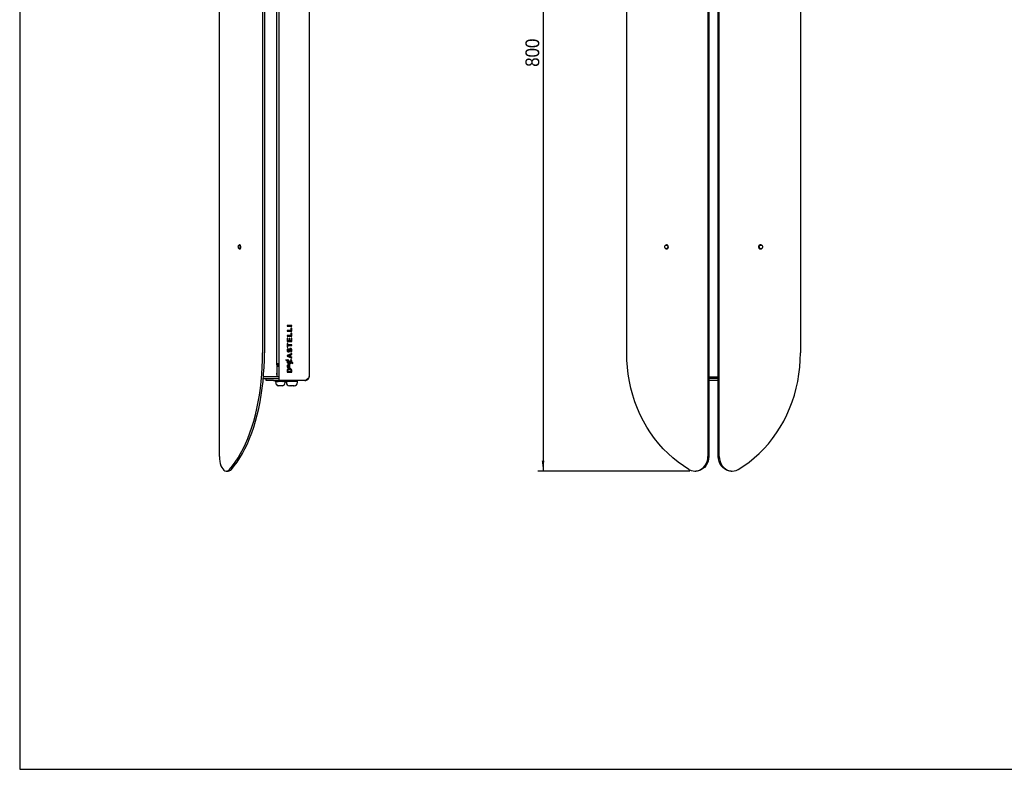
# Model space of a CAD drawing. Header units: millimetres. Extents: x 55 to 2105, y 106 to 1541.
# Tile 1 of 6: x 55 to 997, y 106 to 823. Entities that reach past the tile are written whole.
import ezdxf

# ---------------------------------------------------------------- set-up
doc = ezdxf.new("R2010")
doc.units = ezdxf.units.MM
doc.header["$LTSCALE"] = 5
doc.linetypes.add('SLD-Solido', pattern=[0])
doc.layers.add('QUOTE', color=1, linetype='SLD-Solido')
doc.layers.add('SCHIZZI', color=9, linetype='Continuous')
doc.styles.add('SLDTEXTSTYLE3', font='GOTHIC.TTF', dxfattribs={"width": 0.913})
doc.dimstyles.new('SLDDIMSTYLE1', dxfattribs={"dimtxt": 13.229167, "dimasz": 10, "dimexe": 0, "dimexo": 0.0625, "dimgap": 3.307292, "dimtad": 1, "dimdec": 0, "dimrnd": 1e-09, "dimzin": 12, "dimdsep": 46, "dimtxsty": 'SLDTEXTSTYLE3', "dimsah": 1, "dimcen": 0.09, "dimadec": 0, "dimazin": 3, "dimtfac": 1, "dimtdec": 0, "dimtofl": 0, "dimtmove": 0, "dimatfit": 3, "dimfxl": 1, "dimfrac": 2, "dimtolj": 1, "dimtzin": 12, "dimarcsym": 0})

# ---------------------------------------------------------------- blocks, each defined once
blk = doc.blocks.new('_D_1')
at = {"layer": 'QUOTE', "transparency": 16777216}
for p, q in [((696.09, 1191.45), (550.75, 1191.45)), ((555.75, 1191.45), (555.75, 391.28)), ((696.09, 391.28), (550.75, 391.28))]:
    blk.add_line(p, q, dxfattribs=at)
for points in [[(555.75, 1191.45), (554.5, 1181.45), (557, 1181.45)], [(555.75, 391.28), (557, 401.28), (554.5, 401.28)]]:
    blk.add_solid(points, dxfattribs=at)
at = {"layer": 'QUOTE', "transparency": 16777216, "insert": (538.85, 778.25), "char_height": 13.229, "attachment_point": 1, "rotation": 90, "style": 'SLDTEXTSTYLE3'}
blk.add_mtext('800', dxfattribs=at)

msp = doc.modelspace()

# ---------------------------------------------------------------- linework, layer by layer
for p, q in [((246.07, 405.28), (246.07, 1177.45)), ((713.45, 1177.45), (713.45, 405.28)), ((714.39, 1177.45), (714.39, 405.28)), ((723.45, 405.28), (723.45, 1177.45)), ((724.38, 405.28), (724.38, 1177.45)), ((302.88, 1104.87), (302.88, 477.87)), ((331.88, 1100.87), (331.88, 481.87)), ((300.88, 493.87), (300.88, 1088.87)), ((287.39, 1078.37), (287.39, 504.37)), ((289.15, 1078.37), (289.15, 504.37)), ((635.75, 504.37), (635.75, 1078.37)), ((802.08, 1078.37), (802.08, 504.37)), ((265.21, 607.62), (264.96, 607.62)), ((264.96, 604.12), (265.43, 604.12)), ((265.4, 607.64), (265.31, 607.48)), ((672.67, 607.1), (672.63, 607.28)), ((673.31, 607.64), (672.71, 607.09)), ((673.79, 607.62), (673.66, 607.62)), ((673.66, 604.12), (673.91, 604.12)), ((674.38, 604.15), (674.54, 604.17)), ((762.98, 607.1), (762.7, 607.28)), ((762.7, 607.28), (762.86, 607.1)), ((762.86, 607.1), (762.98, 607.1)), ((763.92, 604.12), (764.17, 604.12)), ((764.17, 607.62), (764.04, 607.62)), ((315.28, 530.78), (310.88, 530.78)), ((310.88, 530.78), (310.88, 529.97)), ((310.88, 529.97), (315.28, 529.97)), ((315.28, 528.24), (314.54, 528.24)), ((314.54, 528.24), (314.54, 525.96)), ((315.28, 529.97), (315.28, 530.78)), ((315.28, 525.15), (315.28, 528.24)), ((310.88, 525.96), (310.88, 525.15)), ((314.54, 525.96), (310.88, 525.96)), ((310.88, 525.15), (315.28, 525.15)), ((310.88, 521.18), (310.88, 520.37)), ((314.54, 521.18), (310.88, 521.18)), ((310.88, 520.37), (315.28, 520.37)), ((311.61, 518.54), (310.88, 518.54)), ((310.88, 518.54), (310.88, 515.27)), ((311.61, 516.08), (311.61, 518.54)), ((313.42, 518.26), (312.7, 518.26)), ((312.7, 518.26), (312.7, 516.08)), ((313.42, 516.08), (313.42, 518.26)), ((315.28, 523.46), (314.54, 523.46)), ((314.54, 523.46), (314.54, 521.18)), ((315.28, 518.57), (314.55, 518.57)), ((314.55, 518.57), (314.55, 516.08)), ((315.28, 520.37), (315.28, 523.46)), ((315.28, 515.27), (315.28, 518.57)), ((310.88, 515.27), (315.28, 515.27)), ((311.63, 513.57), (310.88, 513.57)), ((310.88, 513.57), (310.88, 510)), ((310.88, 510), (311.63, 510)), ((312.7, 516.08), (311.61, 516.08)), ((311.63, 512.19), (311.63, 513.57)), ((315.28, 512.19), (311.63, 512.19)), ((311.63, 510), (311.63, 511.38)), ((311.63, 511.38), (315.28, 511.38)), ((314.55, 516.08), (313.42, 516.08)), ((315.28, 511.38), (315.28, 512.19)), ((310.86, 502.01), (310.85, 502)), ((310.85, 502), (310.85, 501.26)), ((310.85, 501.26), (315.28, 499.33)), ((315.28, 503.94), (310.86, 502.01)), ((311.38, 508.49), (311.37, 508.47)), ((312, 508.05), (311.38, 508.49)), ((311.84, 501.62), (313.5, 502.34)), ((313.5, 500.91), (311.84, 501.62)), ((311.98, 508.04), (312, 508.05)), ((312.05, 506.18), (312.03, 506.18)), ((312.1, 505.37), (312.11, 505.37)), ((313.5, 502.34), (313.5, 500.91)), ((314.02, 508.61), (314, 508.61)), ((314.06, 505.69), (314.04, 505.68)), ((314.04, 505.68), (314.62, 505.19)), ((314.08, 507.8), (314.09, 507.8)), ((314.23, 502.64), (315.28, 503.08)), ((314.23, 500.61), (314.23, 502.64)), ((315.28, 500.16), (314.23, 500.61)), ((314.62, 505.19), (314.64, 505.21)), ((315.28, 503.08), (315.28, 503.94)), ((315.28, 499.33), (315.28, 500.16)), ((302.88, 493.87), (300.88, 493.87)), ((300.88, 492.87), (300.88, 493.87)), ((300.88, 492.87), (300.88, 484.87)), ((301.13, 492.37), (300.98, 491.37)), ((300.98, 491.37), (300.98, 481.87)), ((302.88, 491.37), (300.98, 491.37)), ((302.88, 492.37), (301.13, 492.37)), ((301.88, 493.87), (301.88, 492.87)), ((301.88, 492.37), (301.88, 492.87)), ((311.02, 497.33), (309.69, 497.93)), ((309.69, 497.93), (309.69, 497.32)), ((309.69, 497.32), (310.85, 496.79)), ((311.39, 492.76), (310.91, 492.76)), ((310.91, 492.76), (310.91, 490.92)), ((310.91, 490.92), (313.35, 490.92)), ((311.39, 491.45), (311.39, 492.76)), ((311.88, 491.45), (311.39, 491.45)), ((311.5, 498), (311.49, 497.99)), ((312.1, 497.48), (311.5, 498)), ((311.57, 496.47), (314.19, 495.27)), ((314.5, 495.74), (311.74, 497)), ((312.36, 492.6), (311.88, 492.6)), ((311.88, 492.6), (311.88, 491.45)), ((312.09, 497.47), (312.1, 497.48)), ((312.36, 491.45), (312.36, 492.6)), ((312.87, 491.45), (312.36, 491.45)), ((313.35, 492.78), (312.87, 492.78)), ((312.87, 492.78), (312.87, 491.45)), ((313.08, 494.85), (313.07, 494.85)), ((313.08, 494), (313.09, 494)), ((313.35, 490.92), (313.35, 492.78)), ((314.56, 498.03), (314.03, 497.51)), ((314.03, 497.51), (314.04, 497.5)), ((314.57, 498.02), (314.56, 498.03)), ((314.94, 494.93), (316.39, 494.27)), ((316.39, 494.88), (315.21, 495.42)), ((316.39, 494.27), (316.39, 494.88)), ((288.2, 481.87), (302.88, 481.87)), ((300.88, 483.87), (300.88, 484.87)), ((300.98, 483.87), (300.88, 483.87)), ((300.88, 483.87), (300.88, 483.37)), ((310.88, 487.51), (310.88, 485.87)), ((310.88, 485.87), (315.28, 485.87)), ((311.62, 486.68), (311.62, 487.51)), ((314.54, 486.68), (311.62, 486.68)), ((313.08, 489.85), (313.07, 489.85)), ((313.08, 489), (313.09, 489)), ((314.54, 487.51), (314.54, 486.68)), ((315.28, 485.87), (315.28, 487.51)), ((714.39, 481.37), (723.45, 481.37)), ((288.02, 479.87), (302.88, 479.87)), ((290.88, 477.87), (290.88, 479.87)), ((297.88, 477.87), (290.88, 477.87)), ((297.88, 477.87), (302.88, 477.87)), ((299.14, 477.48), (299.1, 477.87)), ((299.51, 477.48), (299.14, 477.48)), ((299.26, 476.97), (299.98, 476.97)), ((299.29, 477.38), (299.29, 476.98)), ((299.39, 477.38), (299.29, 477.38)), ((299.29, 476.98), (299.37, 476.99)), ((299.38, 476.98), (299.29, 476.98)), ((299.39, 477.38), (299.38, 476.98)), ((299.39, 476.98), (299.38, 476.98)), ((299.39, 477.38), (299.39, 476.98)), ((299.82, 477.38), (299.39, 477.38)), ((299.39, 477.38), (299.39, 477.38)), ((299.39, 476.98), (299.4, 476.99)), ((300.04, 476.98), (299.39, 476.98)), ((299.51, 477.48), (299.74, 477.5)), ((299.56, 476.98), (299.54, 476.99)), ((299.88, 477.48), (299.8, 477.87)), ((300.13, 477.48), (299.88, 477.48)), ((299.88, 476.98), (299.88, 475.98)), ((300.33, 476.98), (300.02, 476.98)), ((300.13, 477.48), (300.67, 477.53)), ((300.29, 476.97), (300.82, 476.97)), ((300.39, 477.38), (300.4, 476.98)), ((301.2, 477.38), (300.39, 477.38)), ((300.98, 476.98), (300.4, 476.98)), ((301.75, 476.98), (300.96, 476.98)), ((301.3, 477.33), (301.31, 476.98)), ((301.5, 477.48), (301.41, 477.87)), ((301.6, 477.48), (301.5, 477.48)), ((301.6, 477.48), (301.94, 477.53)), ((302, 476.97), (302.37, 476.97)), ((302.17, 477.38), (302.19, 476.98)), ((302.74, 477.38), (302.17, 477.38)), ((302.6, 476.98), (302.19, 476.98)), ((303.91, 476.98), (302.6, 476.98)), ((302.75, 477.33), (303.13, 477.33)), ((302.81, 477.33), (302.83, 476.98)), ((327.88, 477.87), (302.88, 477.87)), ((303.29, 477.83), (303.44, 477.83)), ((303.44, 477.71), (303.4, 477.87)), ((303.44, 477.71), (303.62, 477.48)), ((303.7, 477.48), (303.6, 477.87)), ((303.62, 477.48), (303.7, 477.48)), ((304.17, 476.97), (304.31, 476.97)), ((304.39, 477.38), (304.42, 476.98)), ((304.61, 477.38), (304.39, 477.38)), ((304.57, 476.98), (304.42, 476.98)), ((304.61, 477.33), (305.19, 477.33)), ((304.63, 477.33), (304.66, 476.98)), ((306.06, 476.98), (304.65, 476.98)), ((305.35, 477.82), (305.34, 477.87)), ((305.81, 477.48), (306.03, 477.48)), ((306.03, 477.48), (305.95, 477.87)), ((306.27, 476.97), (306.39, 476.97)), ((306.32, 473.01), (306.38, 473.02)), ((306.43, 477.38), (306.61, 477.38)), ((306.61, 477.38), (306.64, 476.98)), ((306.61, 477.33), (306.92, 477.33)), ((307.72, 476.98), (306.7, 476.98)), ((306.76, 476.99), (307.12, 477.02)), ((306.88, 476.98), (306.88, 477.33)), ((307.74, 477.48), (308.03, 477.48)), ((307.84, 477.38), (308.39, 477.38)), ((307.86, 476.97), (308.21, 476.97)), ((308.03, 477.48), (307.99, 477.87)), ((308.69, 476.98), (308.38, 476.98)), ((308.39, 477.38), (308.41, 476.98)), ((308.75, 476.97), (309.27, 476.97)), ((308.88, 475.98), (308.88, 476.97)), ((308.88, 476.87), (310.13, 476.87)), ((309, 477.48), (309.31, 477.48)), ((309.27, 476.97), (309.5, 476.97)), ((309.31, 477.48), (309.31, 477.87)), ((309.31, 477.48), (309.62, 477.48)), ((309.37, 477.38), (309.38, 476.98)), ((309.62, 477.48), (309.66, 477.87)), ((310.13, 476.98), (310.13, 475.98)), ((320.63, 476.98), (310.13, 476.98)), ((310.29, 477.38), (310.28, 476.98)), ((310.46, 477.38), (310.29, 477.38)), ((310.56, 477.48), (310.49, 477.87)), ((310.85, 477.48), (310.56, 477.48)), ((310.85, 477.48), (311.43, 477.53)), ((311, 477.38), (311.01, 476.98)), ((311.65, 477.38), (311, 477.38)), ((311.95, 477.48), (311.86, 477.87)), ((312.09, 477.48), (311.95, 477.48)), ((312.09, 477.48), (312.5, 477.53)), ((312.58, 477.38), (312.6, 476.98)), ((313.24, 477.38), (312.58, 477.38)), ((313.17, 472.98), (313.09, 472.98)), ((313.09, 472.98), (313.14, 472.98)), ((313.14, 472.98), (313.13, 472.98)), ((313.14, 472.98), (313.17, 472.98)), ((314.42, 472.98), (313.17, 472.98)), ((313.24, 477.33), (313.45, 477.33)), ((313.32, 477.33), (313.33, 476.98)), ((313.76, 477.83), (313.86, 477.83)), ((313.89, 477.71), (313.85, 477.87)), ((313.89, 477.71), (313.99, 477.48)), ((314.02, 477.48), (313.92, 477.87)), ((313.99, 477.48), (314.02, 477.48)), ((314.49, 472.98), (314.42, 472.98)), ((314.42, 472.98), (314.61, 472.98)), ((314.61, 472.98), (314.49, 472.98)), ((316.66, 472.98), (314.61, 472.98)), ((314.72, 477.38), (314.74, 476.98)), ((315.05, 477.38), (314.72, 477.38)), ((315.05, 477.33), (315.63, 477.33)), ((315.09, 477.33), (315.11, 476.98)), ((315.63, 477.83), (315.78, 477.83)), ((315.8, 477.74), (315.77, 477.87)), ((316.17, 477.48), (316.36, 477.48)), ((316.36, 477.48), (316.27, 477.87)), ((316.78, 472.98), (316.66, 472.98)), ((316.66, 472.98), (316.83, 472.98)), ((316.83, 472.98), (316.78, 472.98)), ((317.63, 472.98), (316.83, 472.98)), ((316.92, 477.38), (316.98, 477.38)), ((316.92, 477.33), (317.45, 477.33)), ((316.98, 477.38), (317.01, 476.98)), ((318.22, 477.48), (318.5, 477.48)), ((318.5, 477.48), (318.45, 477.87)), ((318.48, 477.38), (318.93, 477.38)), ((318.93, 477.38), (318.96, 476.98)), ((319.72, 477.48), (320.03, 477.48)), ((319.96, 477.38), (320.18, 477.38)), ((320.03, 477.48), (320.01, 477.87)), ((320.18, 477.38), (320.19, 476.98)), ((320.25, 477.48), (320.64, 477.48)), ((320.41, 477.38), (320.47, 477.38)), ((320.47, 477.38), (320.48, 476.98)), ((320.63, 475.98), (320.63, 476.98)), ((320.64, 477.48), (320.66, 477.87)), ((723.45, 479.87), (714.39, 479.87)), ((723.45, 477.87), (714.39, 477.87)), ((252.64, 391.28), (254.41, 391.28)), ((701.09, 391.28), (702.03, 391.28)), ((735.81, 391.28), (736.75, 391.28))]:
    msp.add_line(p, q)
at = {"flags": 128}
for points in [[(264.14, 605.87), (264.2, 606.54), (264.38, 607.1), (264.65, 607.48), (264.96, 607.62), (265.28, 607.48), (265.54, 607.1), (265.72, 606.54), (265.78, 605.87), (265.72, 605.2), (265.54, 604.63), (265.28, 604.25), (264.96, 604.12), (264.65, 604.25), (264.38, 604.63), (264.2, 605.2), (264.14, 605.87)], [(672.12, 605.87), (672.23, 606.54), (672.57, 607.1), (673.07, 607.48), (673.66, 607.62), (674.25, 607.48), (674.75, 607.1), (675.09, 606.54), (675.21, 605.87), (675.09, 605.2), (674.75, 604.63), (674.25, 604.25), (673.66, 604.12), (673.07, 604.25), (672.57, 604.63), (672.23, 605.2), (672.12, 605.87)], [(673, 604.3), (673.15, 604.15), (673.85, 603.88), (674.57, 603.97), (675.19, 604.39), (675.61, 605.09), (675.74, 605.9), (675.54, 606.74), (675.19, 607.28), (674.55, 607.74), (673.79, 607.86), (673.07, 607.64), (672.63, 607.28), (672.63, 607.28)], [(762.63, 605.87), (762.75, 606.54), (763.08, 607.1), (763.58, 607.48), (764.17, 607.62), (764.76, 607.48), (765.27, 607.1), (765.6, 606.54), (765.72, 605.87), (765.6, 605.2), (765.27, 604.63), (764.76, 604.25), (764.17, 604.12), (763.58, 604.25), (763.08, 604.63), (762.75, 605.2), (762.63, 605.87)], [(255.69, 392.87), (258.5, 396.21), (261.22, 399.87), (263.84, 403.84), (266.35, 408.11), (268.76, 412.66), (271.04, 417.48), (273.2, 422.56), (275.22, 427.89), (277.1, 433.44), (278.84, 439.2), (280.43, 445.15), (281.87, 451.28), (283.15, 457.57), (284.26, 463.99), (285.21, 470.54), (285.99, 477.18), (286.6, 483.91), (287.04, 490.69), (287.3, 497.52), (287.39, 504.37)], [(257.46, 392.87), (260.26, 396.21), (262.98, 399.87), (265.6, 403.84), (268.12, 408.11), (270.52, 412.66), (272.81, 417.48), (274.96, 422.56), (276.99, 427.89), (278.87, 433.44), (280.61, 439.2), (282.2, 445.15), (283.64, 451.28), (284.91, 457.57), (286.03, 463.99), (286.98, 470.54), (287.76, 477.18), (288.37, 483.91), (288.8, 490.69), (289.06, 497.52), (289.15, 504.37)], [(695.36, 392.87), (690.08, 396.21), (684.97, 399.87), (680.04, 403.84), (675.31, 408.11), (670.79, 412.66), (666.49, 417.48), (662.44, 422.56), (658.63, 427.89), (655.09, 433.44), (651.81, 439.2), (648.82, 445.15), (646.12, 451.28), (643.72, 457.57), (641.63, 463.99), (639.84, 470.54), (638.38, 477.18), (637.23, 483.91), (636.41, 490.69), (635.92, 497.52), (635.75, 504.37)], [(742.47, 392.87), (747.76, 396.21), (752.87, 399.87), (757.8, 403.84), (762.53, 408.11), (767.05, 412.66), (771.34, 417.48), (775.4, 422.56), (779.2, 427.89), (782.75, 433.44), (786.02, 439.2), (789.01, 445.15), (791.71, 451.28), (794.11, 457.57), (796.21, 463.99), (797.99, 470.54), (799.46, 477.18), (800.61, 483.91), (801.43, 490.69), (801.92, 497.52), (802.08, 504.37)], [(300.94, 482.89), (300.93, 482.83), (300.85, 481.87)], [(300.88, 483.37), (300.92, 482.98), (300.98, 482.74)], [(300.67, 477.53), (300.67, 477.53), (300.67, 477.53)], [(301.94, 477.53), (301.94, 477.53), (301.94, 477.53)], [(311.43, 477.53), (311.43, 477.53), (311.43, 477.53)], [(312.5, 477.53), (312.5, 477.53), (312.5, 477.53)], [(246.07, 405.28), (246.17, 402.9), (246.45, 400.58), (246.92, 398.41), (247.55, 396.43), (248.33, 394.71), (249.24, 393.31), (250.25, 392.25), (251.32, 391.57), (252.44, 391.29), (253.56, 391.42), (254.65, 391.95), (255.69, 392.87)], [(695.36, 392.87), (697.31, 391.95), (699.37, 391.42), (701.48, 391.29), (703.57, 391.57), (705.6, 392.25), (707.49, 393.31), (709.2, 394.71), (710.67, 396.43), (711.86, 398.41), (712.73, 400.58), (713.27, 402.9), (713.45, 405.28)], [(714.39, 405.28), (714.21, 402.9), (713.67, 400.58), (712.8, 398.41), (711.61, 396.43), (710.14, 394.71), (708.43, 393.31), (706.54, 392.25), (704.51, 391.57), (702.42, 391.29), (702.03, 391.28)], [(735.81, 391.28), (735.42, 391.29), (733.32, 391.57), (731.3, 392.25), (729.4, 393.31), (727.7, 394.71), (726.23, 396.43), (725.04, 398.41), (724.16, 400.58), (723.63, 402.9), (723.45, 405.28)], [(724.38, 405.28), (724.57, 402.9), (725.1, 400.58), (725.98, 398.41), (727.17, 396.43), (728.64, 394.71), (730.34, 393.31), (732.24, 392.25), (734.26, 391.57), (736.36, 391.29), (738.47, 391.42), (740.53, 391.95), (742.47, 392.87)]]:
    msp.add_lwpolyline(points, dxfattribs=at)
for centre, radius, start, end in [((302.88, 475.98), 3, 180, 260.52141), ((305.88, 475.98), 3, 279.64521, 360), ((313.13, 475.98), 3, 180, 270), ((317.63, 475.98), 3, 270, 0), ((254.19, 395.42), 4.14, 273.1121, 322.13786)]:
    msp.add_arc(centre, radius, start, end)
for centre, major_axis, ratio, start_param, end_param in [((304.38, 496.36), (-3.28, 65.15), 0.041472, 1.86433, 1.865119), ((304.38, 496.36), (-4.13, 65.15), 0.015588, 1.865431, 1.86622), ((315.38, 496.36), (-2.9, 65.15), 0.047749, 1.864296, 1.865085), ((315.38, 496.36), (-3.96, 65.15), 0.023777, 1.864974, 1.865763)]:
    msp.add_ellipse(centre, major_axis=major_axis, ratio=ratio, start_param=start_param, end_param=end_param)
for points, knots in [([(265.22, 604.14), (265.33, 604.03), (265.55, 603.8), (265.93, 603.91), (266.26, 604.35), (266.46, 605.06), (266.51, 605.91), (266.39, 606.7), (266.15, 607.35), (265.8, 607.8), (265.37, 607.92), (265.04, 607.77), (264.89, 607.54), (264.86, 607.49)], [0, 0, 0, 0, 0.0994, 0.197334, 0.296807, 0.397185, 0.494417, 0.595508, 0.674243, 0.772927, 0.873711, 0.970767, 1, 1, 1, 1]), ([(265.43, 604.15), (265.51, 604.15), (265.7, 604.16), (265.95, 604.55), (266.13, 605.16), (266.17, 605.91), (266.06, 606.6), (265.84, 607.16), (265.55, 607.55), (265.32, 607.58), (265.21, 607.6)], [0, 0, 0, 0, 0.100761, 0.236174, 0.372822, 0.505182, 0.6428, 0.749981, 0.88432, 1, 1, 1, 1]), ([(673.91, 604.15), (674.07, 604.15), (674.44, 604.16), (674.96, 604.55), (675.33, 605.16), (675.44, 605.91), (675.28, 606.6), (674.91, 607.16), (674.4, 607.55), (673.98, 607.58), (673.79, 607.6)], [0, 0, 0, 0, 0.100761, 0.236174, 0.372822, 0.505182, 0.6428, 0.749981, 0.88432, 1, 1, 1, 1]), ([(762.93, 607.65), (762.92, 607.65), (762.66, 607.57), (762.29, 607.11), (761.97, 606.35), (761.97, 605.47), (762.29, 604.68), (762.87, 604.09), (763.61, 603.81), (764.37, 603.92), (764.9, 604.19), (765.06, 604.45), (765.08, 604.48)], [0, 0, 0, 0, 0.007945, 0.132097, 0.252995, 0.374896, 0.498647, 0.618111, 0.742389, 0.86286, 0.985223, 1, 1, 1, 1]), ([(763.8, 607.6), (763.77, 607.6), (763.53, 607.65), (763.07, 607.44), (762.58, 606.98), (762.31, 606.28), (762.31, 605.53), (762.59, 604.82), (763.1, 604.33), (763.59, 604.09), (763.87, 604.14), (763.92, 604.15)], [0, 0, 0, 0, 0.0215424, 0.1538001, 0.291337, 0.4252649, 0.5603047, 0.697397, 0.8297345, 0.9674111, 1, 1, 1, 1]), ([(765.26, 607.09), (765.22, 607.16), (765.05, 607.46), (764.54, 607.79), (763.82, 607.92), (763.15, 607.72), (762.84, 607.41), (762.7, 607.28)], [0, 0, 0, 0, 0.068485, 0.3187373, 0.5743152, 0.8204412, 1, 1, 1, 1]), ([(764.04, 607.6), (764.01, 607.6), (763.77, 607.65), (763.37, 607.48), (763.09, 607.21), (762.98, 607.1)], [0, 0, 0, 0, 0.08607, 0.614486, 1, 1, 1, 1]), ([(311.37, 508.47), (311.26, 508.32), (311.04, 508.01), (310.86, 507.46), (310.79, 506.87), (310.87, 506.28), (311.14, 505.78), (311.57, 505.43), (311.92, 505.39), (312.1, 505.37)], [0, 0, 0, 0, 0.14607, 0.288768, 0.437756, 0.595145, 0.734148, 0.864472, 1, 1, 1, 1]), ([(312.03, 506.18), (311.96, 506.19), (311.82, 506.21), (311.66, 506.37), (311.56, 506.6), (311.52, 506.97), (311.62, 507.49), (311.86, 507.85), (311.98, 508.04)], [0, 0, 0, 0, 0.094389, 0.189365, 0.297691, 0.425898, 0.693171, 1, 1, 1, 1]), ([(312.71, 507.2), (312.66, 507.01), (312.59, 506.72), (312.44, 506.37), (312.25, 506.2), (312.11, 506.19), (312.05, 506.18)], [0, 0, 0, 0, 0.429411, 0.700716, 0.850287, 1, 1, 1, 1]), ([(312.11, 505.37), (312.25, 505.38), (312.5, 505.39), (312.84, 505.57), (313.23, 506.02), (313.35, 506.49), (313.43, 506.84)], [0, 0, 0, 0, 0.187253, 0.347653, 0.509467, 1, 1, 1, 1]), ([(314, 508.61), (313.83, 508.6), (313.49, 508.56), (313.1, 508.21), (312.86, 507.74), (312.76, 507.39), (312.71, 507.2)], [0, 0, 0, 0, 0.24404, 0.48145, 0.709781, 1, 1, 1, 1]), ([(313.43, 506.84), (313.48, 507.02), (313.55, 507.31), (313.7, 507.65), (313.9, 507.79), (314.02, 507.8), (314.08, 507.8)], [0, 0, 0, 0, 0.449096, 0.717679, 0.86088, 1, 1, 1, 1]), ([(314.64, 505.21), (314.79, 505.41), (315.1, 505.8), (315.33, 506.56), (315.37, 507.39), (315.1, 508.13), (314.57, 508.55), (314.2, 508.59), (314.02, 508.61)], [0, 0, 0, 0, 0.175907, 0.348495, 0.545236, 0.748325, 0.87034, 1, 1, 1, 1]), ([(314.09, 507.8), (314.17, 507.79), (314.32, 507.77), (314.49, 507.6), (314.6, 507.35), (314.63, 507.04), (314.59, 506.64), (314.42, 506.15), (314.18, 505.85), (314.06, 505.69)], [0, 0, 0, 0, 0.0886, 0.17759, 0.280375, 0.403924, 0.546395, 0.759288, 1, 1, 1, 1]), ([(310.85, 496.79), (310.84, 496.7), (310.82, 496.56), (310.81, 496.4), (310.81, 496.33), (310.81, 496.3), (310.81, 496.28), (310.81, 496.27), (310.81, 496.27), (310.81, 496.27), (310.81, 496.27), (310.81, 496.27), (310.81, 495.96), (310.91, 495.36), (311.41, 494.61), (312.17, 494.1), (312.77, 494.03), (313.08, 494)], [0, 0, 0, 0, 0.069264, 0.102088, 0.117042, 0.123726, 0.126688, 0.127995, 0.128571, 0.128825, 0.128936, 0.128985, 0.129024, 0.353068, 0.564112, 0.77539, 1, 1, 1, 1]), ([(311.49, 497.99), (311.39, 497.88), (311.21, 497.68), (311.08, 497.44), (311.02, 497.33)], [0, 0, 0, 0, 0.534238, 1, 1, 1, 1]), ([(313.07, 494.85), (312.86, 494.87), (312.47, 494.91), (312.04, 495.17), (311.8, 495.45), (311.66, 495.7), (311.57, 495.97), (311.54, 496.23), (311.56, 496.4), (311.57, 496.47)], [0, 0, 0, 0, 0.243212, 0.468122, 0.578098, 0.688292, 0.800725, 0.917812, 1, 1, 1, 1]), ([(311.74, 497), (311.8, 497.09), (311.9, 497.25), (312.03, 497.4), (312.09, 497.47)], [0, 0, 0, 0, 0.534844, 1, 1, 1, 1]), ([(314.19, 495.27), (314.01, 495.14), (313.68, 494.89), (313.27, 494.86), (313.08, 494.85)], [0, 0, 0, 0, 0.5388612, 1, 1, 1, 1]), ([(313.09, 494), (313.3, 494.02), (313.71, 494.05), (314.39, 494.32), (314.74, 494.7), (314.94, 494.93)], [0, 0, 0, 0, 0.295724, 0.575371, 1, 1, 1, 1]), ([(314.04, 497.5), (314.13, 497.4), (314.31, 497.21), (314.5, 496.87), (314.6, 496.53), (314.62, 496.14), (314.55, 495.89), (314.5, 495.74)], [0, 0, 0, 0, 0.208683, 0.401483, 0.598412, 0.757803, 1, 1, 1, 1]), ([(315.21, 495.42), (315.24, 495.52), (315.3, 495.71), (315.35, 496.07), (315.35, 496.61), (315.18, 497.36), (314.78, 497.79), (314.57, 498.02)], [0, 0, 0, 0, 0.107017, 0.21718, 0.384447, 0.682526, 1, 1, 1, 1]), ([(313.07, 489.85), (312.73, 489.81), (312.08, 489.73), (311.36, 489.11), (310.95, 488.34), (310.9, 487.79), (310.88, 487.51)], [0, 0, 0, 0, 0.279532, 0.545424, 0.763063, 1, 1, 1, 1]), ([(311.62, 487.51), (311.64, 487.74), (311.69, 488.18), (312.07, 488.68), (312.56, 488.96), (312.9, 488.98), (313.08, 489)], [0, 0, 0, 0, 0.292695, 0.559318, 0.770836, 1, 1, 1, 1]), ([(315.28, 487.51), (315.24, 487.87), (315.17, 488.55), (314.6, 489.32), (313.86, 489.77), (313.35, 489.82), (313.08, 489.85)], [0, 0, 0, 0, 0.2961767, 0.5664015, 0.7768821, 1, 1, 1, 1]), ([(313.09, 489), (313.31, 488.98), (313.74, 488.93), (314.22, 488.54), (314.49, 488.04), (314.52, 487.69), (314.54, 487.51)], [0, 0, 0, 0, 0.285851, 0.550771, 0.765233, 1, 1, 1, 1]), ([(331.88, 481.87), (331.82, 481.53), (331.69, 480.85), (330.73, 479.83), (329.4, 478.83), (328.37, 478.18), (327.88, 477.87)], [0, 0, 0, 0, 0.254649, 0.509541, 0.764434, 1, 1, 1, 1]), ([(300.4, 476.98), (300.29, 476.97), (300.11, 476.96), (299.9, 477.19), (299.8, 477.44), (299.68, 477.58), (299.55, 477.63), (299.37, 477.6), (299.23, 477.52), (299.14, 477.48)], [0, 0, 0, 0, 0.242914, 0.3899, 0.509549, 0.583894, 0.677477, 0.809679, 1, 1, 1, 1]), ([(299.41, 477.62), (299.41, 477.57), (299.41, 477.46), (299.4, 477.38), (299.4, 477.38), (299.4, 477.39)], [0, 0, 0, 0, 0.2814204, 0.6263417, 1, 1, 1, 1]), ([(302.19, 476.98), (301.99, 476.97), (301.67, 476.96), (301.28, 477.19), (301.08, 477.44), (300.87, 477.58), (300.63, 477.63), (300.29, 477.6), (300.03, 477.52), (299.88, 477.48)], [0, 0, 0, 0, 0.242914, 0.3899, 0.509549, 0.583894, 0.677477, 0.809679, 1, 1, 1, 1]), ([(300.05, 477.48), (300.08, 477.45), (300.19, 477.35), (300.31, 477.37), (300.39, 477.38)], [0, 0, 0, 0, 0.341356, 1, 1, 1, 1]), ([(300.93, 477.38), (300.9, 477.38), (300.85, 477.39), (300.79, 477.42), (300.74, 477.45), (300.7, 477.49), (300.68, 477.52), (300.67, 477.53)], [0, 0, 0, 0, 0.324431, 0.493774, 0.646058, 0.954602, 1, 1, 1, 1]), ([(301.08, 477.87), (301.11, 477.85), (301.23, 477.8), (301.36, 477.64), (301.54, 477.46), (301.81, 477.36), (302.03, 477.37), (302.17, 477.38)], [0, 0, 0, 0, 0.086876, 0.302331, 0.456587, 0.645651, 1, 1, 1, 1]), ([(301.31, 476.99), (301.34, 476.99), (301.43, 476.98), (301.52, 477.02), (301.57, 477.04)], [0, 0, 0, 0, 0.411134, 1, 1, 1, 1]), ([(304.42, 476.98), (304.16, 476.97), (303.76, 476.96), (303.27, 477.19), (303.02, 477.44), (302.75, 477.58), (302.44, 477.63), (302.02, 477.6), (301.69, 477.52), (301.5, 477.48)], [0, 0, 0, 0, 0.242914, 0.3899, 0.509549, 0.583894, 0.677477, 0.809679, 1, 1, 1, 1]), ([(301.94, 477.53), (301.99, 477.54), (302.08, 477.56), (302.23, 477.59), (302.36, 477.61), (302.47, 477.62), (302.53, 477.62), (302.57, 477.62), (302.58, 477.62)], [0, 0, 0, 0, 0.237038, 0.47466, 0.714601, 0.835107, 0.955817, 1, 1, 1, 1]), ([(302.35, 477.38), (302.31, 477.38), (302.23, 477.39), (302.14, 477.42), (302.05, 477.45), (301.99, 477.49), (301.95, 477.52), (301.94, 477.53)], [0, 0, 0, 0, 0.323825, 0.493864, 0.646179, 0.954787, 1, 1, 1, 1]), ([(303.37, 473.02), (303.29, 473.01), (303.13, 472.99), (302.88, 472.99), (302.63, 472.99), (302.46, 473.01), (302.38, 473.02)], [0, 0, 0, 0, 0.249045, 0.498608, 0.749136, 1, 1, 1, 1]), ([(303.02, 477.87), (303.06, 477.85), (303.2, 477.8), (303.37, 477.64), (303.6, 477.46), (303.94, 477.36), (304.21, 477.37), (304.39, 477.38)], [0, 0, 0, 0, 0.0868758, 0.302331, 0.4565873, 0.6456507, 1, 1, 1, 1]), ([(303.45, 477.72), (303.45, 477.72), (303.4, 477.76), (303.34, 477.8), (303.29, 477.83)], [0, 0, 0, 0, 0.103344, 1, 1, 1, 1]), ([(305.37, 473.02), (305.21, 473.01), (304.87, 472.99), (304.37, 472.99), (303.87, 472.99), (303.54, 473.01), (303.37, 473.02)], [0, 0, 0, 0, 0.249045, 0.498608, 0.749136, 1, 1, 1, 1]), ([(306.64, 476.98), (306.38, 476.97), (305.97, 476.96), (305.48, 477.19), (305.23, 477.44), (304.96, 477.58), (304.65, 477.63), (304.22, 477.6), (303.89, 477.52), (303.7, 477.48)], [0, 0, 0, 0, 0.2429144, 0.3899004, 0.5095487, 0.5838941, 0.6774766, 0.8096788, 1, 1, 1, 1]), ([(304.37, 477.37), (304.34, 477.37), (304.26, 477.37), (304.11, 477.38), (303.94, 477.41), (303.83, 477.45), (303.77, 477.48), (303.76, 477.49)], [0, 0, 0, 0, 0.109883, 0.414336, 0.704761, 0.905719, 1, 1, 1, 1]), ([(304.42, 477.62), (304.44, 477.62), (304.5, 477.62), (304.62, 477.61), (304.76, 477.58), (304.9, 477.53), (305.01, 477.47), (305.09, 477.41), (305.14, 477.37), (305.18, 477.34), (305.19, 477.33)], [0, 0, 0, 0, 0.052496, 0.229859, 0.399343, 0.575623, 0.754516, 0.844773, 0.922365, 1, 1, 1, 1]), ([(306.19, 476.98), (306.08, 476.98), (305.85, 476.98), (305.47, 477.07), (305.25, 477.24), (305.13, 477.33)], [0, 0, 0, 0, 0.279558, 0.61678, 1, 1, 1, 1]), ([(305.18, 477.89), (305.24, 477.87), (305.4, 477.81), (305.59, 477.64), (305.81, 477.46), (306.16, 477.36), (306.43, 477.37), (306.61, 477.38)], [0, 0, 0, 0, 0.116879, 0.325255, 0.474442, 0.657294, 1, 1, 1, 1]), ([(306.38, 473.02), (306.3, 473.01), (306.13, 472.99), (305.88, 472.99), (305.62, 472.99), (305.46, 473.01), (305.37, 473.02)], [0, 0, 0, 0, 0.249045, 0.498608, 0.749136, 1, 1, 1, 1]), ([(308.41, 476.98), (308.2, 476.97), (307.87, 476.96), (307.47, 477.19), (307.27, 477.44), (307.05, 477.58), (306.8, 477.63), (306.45, 477.6), (306.18, 477.52), (306.03, 477.48)], [0, 0, 0, 0, 0.242914, 0.3899, 0.509549, 0.583894, 0.677477, 0.809679, 1, 1, 1, 1]), ([(306.43, 477.38), (306.38, 477.38), (306.31, 477.37), (306.23, 477.37), (306.21, 477.37)], [0, 0, 0, 0, 0.703653, 1, 1, 1, 1]), ([(306.5, 477.6), (306.52, 477.59), (306.56, 477.58), (306.63, 477.55), (306.71, 477.52), (306.77, 477.47), (306.85, 477.41), (306.89, 477.36), (306.92, 477.33)], [0, 0, 0, 0, 0.1272823, 0.2847236, 0.443951, 0.6085265, 0.774567, 1, 1, 1, 1]), ([(307.6, 476.98), (307.51, 476.98), (307.33, 476.98), (307.02, 477.07), (306.84, 477.24), (306.75, 477.33)], [0, 0, 0, 0, 0.279558, 0.61678, 1, 1, 1, 1]), ([(307.16, 477.92), (307.23, 477.89), (307.39, 477.83), (307.56, 477.64), (307.74, 477.46), (308.02, 477.36), (308.24, 477.37), (308.39, 477.38)], [0, 0, 0, 0, 0.167573, 0.363987, 0.504611, 0.676966, 1, 1, 1, 1]), ([(309.38, 476.98), (309.27, 476.97), (309.08, 476.96), (308.85, 477.19), (308.73, 477.44), (308.61, 477.58), (308.47, 477.63), (308.27, 477.6), (308.12, 477.52), (308.03, 477.48)], [0, 0, 0, 0, 0.242914, 0.3899, 0.509549, 0.583894, 0.677477, 0.809679, 1, 1, 1, 1]), ([(308.77, 477.84), (308.78, 477.83), (308.83, 477.79), (308.9, 477.63), (309, 477.46), (309.16, 477.36), (309.29, 477.37), (309.37, 477.38)], [0, 0, 0, 0, 0.037944, 0.264945, 0.427467, 0.626662, 1, 1, 1, 1]), ([(309.34, 477.38), (309.34, 477.41), (309.34, 477.48), (309.34, 477.58), (309.33, 477.63), (309.32, 477.6), (309.32, 477.52), (309.31, 477.48)], [0, 0, 0, 0, 0.0745892, 0.2148682, 0.391445, 0.6408913, 1, 1, 1, 1]), ([(309.34, 477.99), (309.34, 477.94), (309.34, 477.86), (309.35, 477.64), (309.35, 477.46), (309.36, 477.38), (309.36, 477.38), (309.36, 477.39)], [0, 0, 0, 0, 0.278613, 0.4821601, 0.6278909, 0.8065048, 1, 1, 1, 1]), ([(310.93, 476.99), (310.88, 476.99), (310.79, 476.98), (310.66, 477.19), (310.58, 477.44), (310.5, 477.58), (310.44, 477.62), (310.4, 477.61), (310.39, 477.61)], [0, 0, 0, 0, 0.260337, 0.493342, 0.683011, 0.800865, 0.949214, 1, 1, 1, 1]), ([(312.6, 476.98), (312.42, 476.97), (312.14, 476.96), (311.8, 477.19), (311.62, 477.44), (311.43, 477.58), (311.22, 477.63), (310.92, 477.6), (310.69, 477.52), (310.56, 477.48)], [0, 0, 0, 0, 0.242914, 0.3899, 0.509549, 0.583894, 0.677477, 0.809679, 1, 1, 1, 1]), ([(310.76, 477.48), (310.79, 477.45), (310.86, 477.35), (310.95, 477.37), (311, 477.38)], [0, 0, 0, 0, 0.341356, 1, 1, 1, 1]), ([(311.62, 477.87), (311.65, 477.85), (311.75, 477.8), (311.84, 477.67), (311.91, 477.59), (311.93, 477.58)], [0, 0, 0, 0, 0.250904, 0.873153, 1, 1, 1, 1]), ([(314.74, 476.98), (314.5, 476.97), (314.11, 476.96), (313.64, 477.19), (313.4, 477.44), (313.15, 477.58), (312.85, 477.63), (312.44, 477.6), (312.13, 477.52), (311.95, 477.48)], [0, 0, 0, 0, 0.242914, 0.3899, 0.509549, 0.583894, 0.677477, 0.809679, 1, 1, 1, 1]), ([(312.03, 477.48), (312.09, 477.45), (312.26, 477.35), (312.46, 477.37), (312.58, 477.38)], [0, 0, 0, 0, 0.3413565, 1, 1, 1, 1]), ([(312.5, 477.53), (312.55, 477.54), (312.63, 477.56), (312.77, 477.59), (312.89, 477.61), (312.98, 477.62), (313.04, 477.62), (313.08, 477.62), (313.08, 477.62)], [0, 0, 0, 0, 0.237038, 0.47466, 0.714601, 0.835107, 0.955817, 1, 1, 1, 1]), ([(312.88, 477.38), (312.83, 477.38), (312.77, 477.39), (312.68, 477.42), (312.6, 477.45), (312.54, 477.49), (312.51, 477.52), (312.5, 477.53)], [0, 0, 0, 0, 0.323977, 0.493842, 0.646173, 0.954766, 1, 1, 1, 1]), ([(313.4, 477.87), (313.44, 477.85), (313.58, 477.8), (313.74, 477.64), (313.95, 477.46), (314.29, 477.36), (314.55, 477.37), (314.72, 477.38)], [0, 0, 0, 0, 0.0868758, 0.302331, 0.4565873, 0.6456507, 1, 1, 1, 1]), ([(313.88, 477.75), (313.87, 477.75), (313.83, 477.78), (313.79, 477.81), (313.76, 477.83)], [0, 0, 0, 0, 0.239746, 1, 1, 1, 1]), ([(317.01, 476.98), (316.75, 476.97), (316.33, 476.96), (315.83, 477.19), (315.57, 477.44), (315.3, 477.58), (314.98, 477.63), (314.54, 477.6), (314.21, 477.52), (314.02, 477.48)], [0, 0, 0, 0, 0.242914, 0.3899, 0.509549, 0.583894, 0.677477, 0.809679, 1, 1, 1, 1]), ([(314.59, 477.38), (314.58, 477.38), (314.5, 477.39), (314.4, 477.41), (314.28, 477.45), (314.18, 477.5), (314.11, 477.56), (314.07, 477.58), (314.06, 477.6)], [0, 0, 0, 0, 0.071011, 0.375806, 0.506546, 0.771398, 0.906403, 1, 1, 1, 1]), ([(314.86, 477.62), (314.88, 477.62), (314.94, 477.62), (315.03, 477.61), (315.12, 477.6), (315.19, 477.58), (315.26, 477.56), (315.34, 477.53), (315.43, 477.49), (315.53, 477.42), (315.6, 477.36), (315.63, 477.33)], [0, 0, 0, 0, 0.069605, 0.206122, 0.302459, 0.399346, 0.48065, 0.56246, 0.673899, 0.844837, 1, 1, 1, 1]), ([(315.57, 477.87), (315.62, 477.85), (315.76, 477.8), (315.94, 477.64), (316.17, 477.46), (316.52, 477.36), (316.8, 477.37), (316.98, 477.38)], [0, 0, 0, 0, 0.086876, 0.302331, 0.456587, 0.645651, 1, 1, 1, 1]), ([(316.69, 476.98), (316.58, 476.98), (316.34, 476.98), (315.96, 477.07), (315.73, 477.24), (315.61, 477.33)], [0, 0, 0, 0, 0.279558, 0.61678, 1, 1, 1, 1]), ([(318.96, 476.98), (318.73, 476.97), (318.37, 476.96), (317.93, 477.19), (317.71, 477.44), (317.47, 477.58), (317.2, 477.63), (316.81, 477.6), (316.53, 477.52), (316.36, 477.48)], [0, 0, 0, 0, 0.242914, 0.3899, 0.509549, 0.583894, 0.677477, 0.809679, 1, 1, 1, 1]), ([(316.92, 477.38), (316.86, 477.38), (316.79, 477.37), (316.71, 477.37), (316.69, 477.37)], [0, 0, 0, 0, 0.703653, 1, 1, 1, 1]), ([(317.1, 477.57), (317.11, 477.56), (317.15, 477.55), (317.22, 477.52), (317.29, 477.47), (317.37, 477.41), (317.42, 477.36), (317.45, 477.33)], [0, 0, 0, 0, 0.099145, 0.299684, 0.506959, 0.716078, 1, 1, 1, 1]), ([(318.24, 476.98), (318.15, 476.98), (317.94, 476.98), (317.61, 477.07), (317.41, 477.24), (317.31, 477.33)], [0, 0, 0, 0, 0.279558, 0.61678, 1, 1, 1, 1]), ([(317.71, 477.87), (317.75, 477.85), (317.87, 477.8), (318.03, 477.64), (318.22, 477.46), (318.53, 477.36), (318.77, 477.37), (318.93, 477.38)], [0, 0, 0, 0, 0.086876, 0.302331, 0.456587, 0.645651, 1, 1, 1, 1]), ([(320.05, 476.99), (319.95, 476.99), (319.77, 476.98), (319.53, 477.19), (319.38, 477.44), (319.23, 477.58), (319.05, 477.63), (318.8, 477.6), (318.61, 477.52), (318.5, 477.48)], [0, 0, 0, 0, 0.178254, 0.337793, 0.46766, 0.548356, 0.649931, 0.793424, 1, 1, 1, 1]), ([(318.56, 477.59), (318.57, 477.59), (318.6, 477.58), (318.64, 477.55), (318.7, 477.52), (318.75, 477.47), (318.79, 477.42), (318.81, 477.39), (318.82, 477.38)], [0, 0, 0, 0, 0.0985409, 0.2910344, 0.4857118, 0.6869281, 0.8899352, 1, 1, 1, 1]), ([(319.23, 476.98), (319.16, 476.98), (319.06, 476.97), (318.97, 477.02), (318.93, 477.04)], [0, 0, 0, 0, 0.605989, 1, 1, 1, 1]), ([(319.38, 477.87), (319.41, 477.85), (319.49, 477.8), (319.59, 477.64), (319.72, 477.46), (319.92, 477.36), (320.08, 477.37), (320.18, 477.38)], [0, 0, 0, 0, 0.086876, 0.302331, 0.456587, 0.645651, 1, 1, 1, 1]), ([(320.44, 476.99), (320.41, 476.99), (320.36, 476.98), (320.3, 477.19), (320.26, 477.44), (320.22, 477.58), (320.17, 477.63), (320.11, 477.6), (320.06, 477.52), (320.03, 477.48)], [0, 0, 0, 0, 0.178254, 0.337793, 0.46766, 0.548356, 0.649931, 0.793424, 1, 1, 1, 1]), ([(320.16, 478), (320.18, 478), (320.22, 478.01), (320.28, 477.85), (320.32, 477.64), (320.35, 477.46), (320.4, 477.36), (320.45, 477.37), (320.47, 477.38)], [0, 0, 0, 0, 0.159612, 0.364772, 0.514656, 0.621967, 0.753492, 1, 1, 1, 1])]:
    msp.add_open_spline(points, degree=3, knots=knots)
msp.add_open_spline([(327.88, 477.87), (328.4, 477.93), (329.45, 478.05), (330.77, 478.97), (331.7, 480.29), (331.82, 481.34), (331.88, 481.87)], degree=3)
at = {"layer": 'SCHIZZI', "color": 7, "true_color": 0xffffff}
msp.add_lwpolyline([(54.92, 105.86), (2104.92, 105.86), (2104.83, 1540.86), (54.92, 1540.86)], close=True, dxfattribs=at)

# ---------------------------------------------------------------- dimensions: what is measured, and where the dimension line sits
at = {"layer": 'QUOTE'}
dim = msp.add_linear_dim(base=(555.75, 391.28), p1=(701.09, 1191.45), p2=(701.09, 391.28), angle=90, dimstyle='SLDDIMSTYLE1', dxfattribs=at)
dim.commit()
dim.dimension.update_dxf_attribs({"geometry": '_D_1', "text_midpoint": (555.75, 792.91), "dimtype": 160})

doc.saveas('drawing.dxf')
